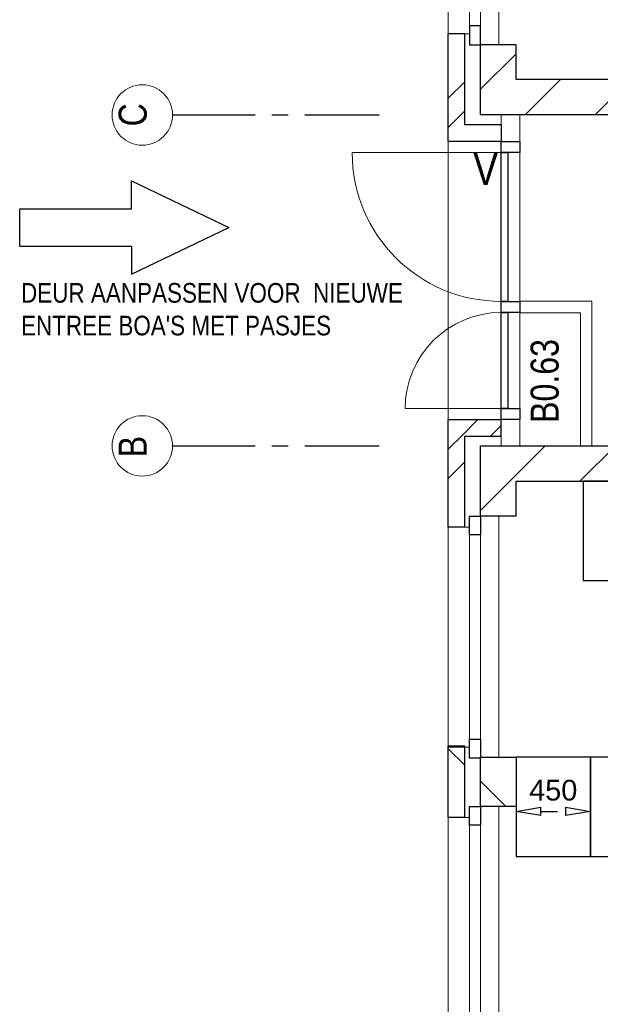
# Model space of a CAD drawing. Header units: millimetres. Extents: x 18442 to 242186, y -49554 to 63508.
# Tile 2 of 175: x 50921 to 54430, y -8918 to -2967. Entities that reach past the tile are written whole.
import ezdxf

# ---------------------------------------------------------------- set-up
doc = ezdxf.new("R2010")
doc.units = ezdxf.units.MM
doc.header["$LTSCALE"] = 400
doc.header["$PDMODE"] = 1
doc.header["$PDSIZE"] = 15
doc.linetypes.add('CENTER', pattern=[2, 1.25, -0.25, 0.25, -0.25])
doc.linetypes.add('HIDDEN', pattern=[0.375, 0.25, -0.125])
for name, color, linetype in [('-ve', 2, 'HIDDEN'), ('inr', 4, 'Continuous'), ('plat', 5, 'Continuous'), ('stramien', 1, 'CENTER')]:
    doc.layers.add(name, color=color, linetype=linetype)
for name, color, linetype, lineweight in [('BA-Vluchtwegaanduiding', 43, 'Continuous', 9), ('Buitenkozijnen', 140, 'Continuous', 15), ('mat-baksteen', 5, 'Continuous', 25), ('mat-kalkzandsteen', 5, 'Continuous', 25), ('None', 7, 'Continuous', 9), ('Ruimtenummers', 92, 'Continuous', 25), ('Tekst', 140, 'Continuous', 15)]:
    doc.layers.add(name, color=color, linetype=linetype, lineweight=lineweight)
doc.styles.add('Arial Narrow', font='ARIALN.TTF', dxfattribs={"height": 211.666667})
doc.styles.get("Standard").update_dxf_attribs({"font": 'arial.ttf'})
doc.dimstyles.new('CAL-N1-050-25', dxfattribs={"dimscale": 50, "dimtxt": 2.5, "dimasz": 3, "dimexe": 1.5, "dimexo": 0, "dimgap": 0.3, "dimtad": 0, "dimdec": 4, "dimrnd": 1, "dimdsep": 46, "dimtxsty": 'Standard', "dimblk": 'CLOSED', "dimcen": 0, "dimdle": 1.25, "dimclrt": 249, "dimadec": 0, "dimazin": 0, "dimtfac": 0.9, "dimtdec": 4, "dimtix": 1, "dimtmove": 0, "dimatfit": 3, "dimldrblk": 'CLOSED', "dimfxl": 1, "dimtvp": 1, "dimtolj": 1, "dimtzin": 0, "dimarcsym": 0})

# ---------------------------------------------------------------- blocks, each defined once
blk = doc.blocks.new('Gevelpui best-uitbr 1330 (2D)')
at = {"layer": 'Buitenkozijnen', "lineweight": 15}
for p, q in [((-731.5, 71), (731.5, 71)), ((-731.5, 4), (-731.5, 71)), ((731.5, 4), (731.5, 71)), ((-731.5, 4), (731.5, 4))]:
    blk.add_line(p, q, dxfattribs=at)
at = {"layer": 'Buitenkozijnen', "color": 92, "lineweight": 25}
for points in [[(-731.5, 71), (-617.5, 71), (-617.5, 4), (-731.5, 4)], [(617.5, 71), (731.5, 71), (731.5, 4), (617.5, 4)]]:
    blk.add_lwpolyline(points, close=True, dxfattribs=at)
at = {"layer": 'None', "color": 43, "linetype": 'Continuous', "lineweight": 9}
blk.add_line((-731.5, -107), (731.5, -107), dxfattribs=at)
at = {"layer": 'None', "color": 43, "linetype": 'Continuous', "lineweight": 9, "flags": 128}
blk.add_lwpolyline([(-665, 71), (-665, 200), (665, 200), (665, 71)], dxfattribs=at)
blk = doc.blocks.new('*X73')
at = {"layer": 'None', "lineweight": 9}
blk.add_line((-148.5, -148.5), (4, 4), dxfattribs=at)
blk = doc.blocks.new('*X74')
at = {"layer": 'None', "lineweight": 9}
blk.add_line((100, 100), (200, 200), dxfattribs=at)
blk = doc.blocks.new('Penant best-uitbr  (2D)')
at = {"layer": 'mat-baksteen', "lineweight": 25}
for p, q in [((-215, 200), (215, 200)), ((-215, 100), (-215, 200)), ((215, 100), (215, 200)), ((-215, 100), (215, 100))]:
    blk.add_line(p, q, dxfattribs=at)
at = {"layer": 'mat-kalkzandsteen', "lineweight": 25}
blk.add_lwpolyline([(-148.5, 4), (148.5, 4), (148.5, -210), (-148.5, -210)], close=True, dxfattribs=at)
at = {"layer": 'mat-baksteen'}
blk.add_blockref('*X74', (0, 0), dxfattribs=at)
at = {"layer": 'mat-kalkzandsteen'}
blk.add_blockref('*X73', (0, 0), dxfattribs=at)
blk = doc.blocks.new('*X81')
at = {"layer": 'None', "lineweight": 9}
blk.add_line((-55687.9, 314.9), (-55492.9, 510), dxfattribs=at)
blk = doc.blocks.new('*X82')
at = {"layer": 'None', "lineweight": 9}
for p, q in [((-55883.9, 684.6), (-55794, 774.6)), ((-55883.9, 508.2), (-55783.9, 608.2))]:
    blk.add_line(p, q, dxfattribs=at)
blk = doc.blocks.new('*X83')
at = {"layer": 'None', "lineweight": 9}
for p, q in [((-55794, 774.6), (-55704, 864.5)), ((-55627.7, 764.5), (-55563.9, 828.2))]:
    blk.add_line(p, q, dxfattribs=at)
blk = doc.blocks.new('*X88')
at = {"layer": 'None', "lineweight": 9}
blk.add_line((-55687.9, 2860.5), (-55473.9, 3074.5), dxfattribs=at)
blk = doc.blocks.new('*X89')
at = {"layer": 'None', "lineweight": 9}
for p, q in [((-55883.9, 2805.9), (-55783.9, 2905.9)), ((-55883.9, 2629.5), (-55783.9, 2729.5))]:
    blk.add_line(p, q, dxfattribs=at)
blk = doc.blocks.new('Vluchtdeuraanduiding')
at = {"layer": 'BA-Vluchtwegaanduiding', "color": 43, "insert": (-106.9, 168.5), "char_height": 197.6, "attachment_point": 1, "style": 'Arial Narrow'}
blk.add_mtext('V', dxfattribs=at)
blk = doc.blocks.new('*X127')
at = {"layer": 'None', "lineweight": 9}
for p, q in [((-55492.9, 510), (-55297.9, 705)), ((-55087.6, 491), (-54873.6, 705)), ((-54663.3, 491), (-54449.3, 705)), ((-54239.1, 491), (-54025.1, 705)), ((-53814.8, 491), (-53600.8, 705)), ((-53390.5, 491), (-53176.5, 705)), ((-52966.3, 491), (-52752.3, 705)), ((-52542, 491), (-52328, 705)), ((-52117.7, 491), (-51903.7, 705)), ((-51693.5, 491), (-51479.5, 705)), ((-51269.2, 491), (-51055.2, 705)), ((-50845, 491), (-50631, 705)), ((-50420.7, 491), (-50206.7, 705))]:
    blk.add_line(p, q, dxfattribs=at)
blk = doc.blocks.new('*X128')
at = {"layer": 'None', "lineweight": 9}
for p, q in [((-55419.2, 2705), (-55205.2, 2919)), ((-54994.9, 2705), (-54780.9, 2919)), ((-54570.6, 2705), (-54356.6, 2919)), ((-54146.4, 2705), (-53932.4, 2919)), ((-53722.1, 2705), (-53508.1, 2919)), ((-53297.9, 2705), (-53083.9, 2919)), ((-52873.6, 2705), (-52659.6, 2919)), ((-52449.3, 2705), (-52235.3, 2919)), ((-52025.1, 2705), (-51811.1, 2919)), ((-51600.8, 2705), (-51386.8, 2919)), ((-51176.5, 2705), (-50962.5, 2919)), ((-50752.3, 2705), (-50538.3, 2919)), ((-50328, 2705), (-50114, 2919))]:
    blk.add_line(p, q, dxfattribs=at)
blk = doc.blocks.new('_CLOSED')
at = {"color": 0, "linetype": 'ByBlock'}
for p, q in [((-1, 0.167), (0, 0)), ((-1, 0.167), (-1, -0.167)), ((0, 0), (-1, -0.167))]:
    blk.add_line(p, q, dxfattribs=at)
blk = doc.blocks.new('*D2504')
at = {"layer": '-ve', "color": 0, "lineweight": -2, "transparency": 16777216}
for p, q in [((53920.8, -7638.7), (53920.8, -7827.6)), ((54370.8, -7638.7), (54370.8, -7827.6)), ((54070.8, -7752.6), (54220.8, -7752.6))]:
    blk.add_line(p, q, dxfattribs=at)
at = {"layer": 'Defpoints', "color": 0, "transparency": 16777216}
for p in [(53920.8, -7638.7), (54370.8, -7638.7), (54370.8, -7752.6)]:
    blk.add_point(p, dxfattribs=at)
at = {"layer": '-ve', "color": 0, "lineweight": -2, "transparency": 16777216, "xscale": 150, "yscale": 150, "zscale": 150, "rotation": 180}
blk.add_blockref('_CLOSED', (53920.8, -7752.6), dxfattribs=at)
at = {"layer": '-ve', "color": 0, "lineweight": -2, "transparency": 16777216, "xscale": 150, "yscale": 150, "zscale": 150}
blk.add_blockref('_CLOSED', (54370.8, -7752.6), dxfattribs=at)
at = {"layer": '-ve', "color": 249, "transparency": 16777216, "insert": (54145.8, -7625), "char_height": 125, "attachment_point": 5}
blk.add_mtext('\\A1;450', dxfattribs=at)

msp = doc.modelspace()

# ---------------------------------------------------------------- linework, layer by layer
at = {"layer": 'Buitenkozijnen', "lineweight": 15}
for p, q in [((53830.7849, -3543.38115), (53830.7849, -5543.38115)), ((53830.7849, -3543.38115), (53944.7849, -3543.38115)), ((53944.7849, -3543.38115), (53944.7849, -5543.38115)), ((53830.7849, -5543.38115), (53944.7849, -5543.38115))]:
    msp.add_line(p, q, dxfattribs=at)
at = {"layer": 'Buitenkozijnen', "color": 43, "lineweight": 9}
for p, q in [((52930.7849, -3769.88115), (53830.7849, -3769.88115)), ((53250.7849, -5316.88115), (53830.7849, -5316.88115))]:
    msp.add_line(p, q, dxfattribs=at)
at = {"layer": 'Buitenkozijnen', "color": 92, "lineweight": 25}
for points in [[(53830.7849, -3702.88115), (53944.7849, -3702.88115), (53944.7849, -3769.88115), (53830.7849, -3769.88115)], [(53830.7849, -3769.88115), (53870.7849, -3769.88115), (53870.7849, -4669.88115), (53830.7849, -4669.88115)], [(53830.7849, -4669.88115), (53944.7849, -4669.88115), (53944.7849, -4736.88115), (53830.7849, -4736.88115)], [(53830.7849, -4736.88115), (53870.7849, -4736.88115), (53870.7849, -5316.88115), (53830.7849, -5316.88115)], [(53830.7849, -5316.88115), (53944.7849, -5316.88115), (53944.7849, -5383.88115), (53830.7849, -5383.88115)]]:
    msp.add_lwpolyline(points, close=True, dxfattribs=at)
at = {"layer": 'Buitenkozijnen', "color": 43, "lineweight": 9}
for centre, radius, start, end in [((53830.7849, -3769.88115), 900, 180, 270), ((53830.7849, -5316.88115), 580, 90, 180)]:
    msp.add_arc(centre, radius, start, end, dxfattribs=at)
at = {"layer": 'inr'}
for points in [[(54325.7849, -5757.38115), (54325.7849, -6357.38115), (54775.7849, -6357.38115), (54775.7849, -5757.38115)], [(53920.7849, -7424.88115), (53920.7849, -8024.88115), (54370.7849, -8024.88115), (54370.7849, -7424.88115)], [(54370.7849, -7424.88115), (54370.7849, -8024.88115), (54820.7849, -8024.88115), (54820.7849, -7424.88115)]]:
    msp.add_lwpolyline(points, close=True, dxfattribs=at)
at = {"layer": 'mat-baksteen', "lineweight": 25}
for p, q in [((53610.7849, -3052.88115), (53510.7849, -3052.88115)), ((53510.7849, -3702.88115), (53510.7849, -3052.88115)), ((53610.7849, -3602.88115), (53610.7849, -3052.88115)), ((53830.7849, -3602.88115), (53610.7849, -3602.88115)), ((53830.7849, -3602.88115), (53830.7849, -3702.88115)), ((53830.7849, -3702.88115), (53510.7849, -3702.88115)), ((53510.7849, -6033.88115), (53510.7849, -5383.88115)), ((53510.7849, -5383.88115), (53830.7849, -5383.88115)), ((53830.7849, -5483.88115), (53830.7849, -5383.88115)), ((53610.7849, -6033.88115), (53610.7849, -5483.88115)), ((53610.7849, -5483.88115), (53830.7849, -5483.88115)), ((53610.7849, -6033.88115), (53510.7849, -6033.88115))]:
    msp.add_line(p, q, dxfattribs=at)
at = {"layer": 'mat-kalkzandsteen', "lineweight": 25}
for p, q in [((53920.7849, -3119.38115), (53706.7849, -3119.38115)), ((53706.7849, -3543.38115), (53706.7849, -3119.38115)), ((53920.7849, -3329.38115), (53920.7849, -3119.38115)), ((59285.7849, -3329.38115), (53920.7849, -3329.38115)), ((59285.7849, -3543.38115), (53706.7849, -3543.38115)), ((53706.7849, -5967.38115), (53706.7849, -5543.38115)), ((53706.7849, -5543.38115), (59285.7849, -5543.38115)), ((53920.7849, -5967.38115), (53920.7849, -5757.38115)), ((53920.7849, -5757.38115), (57025.7849, -5757.38115)), ((53920.7849, -5967.38115), (53706.7849, -5967.38115))]:
    msp.add_line(p, q, dxfattribs=at)
at = {"layer": 'None', "color": 43, "linetype": 'Continuous', "lineweight": 9}
msp.add_line((53510.7849, -3702.88115), (53510.7849, -5383.88115), dxfattribs=at)
at = {"layer": 'None', "color": 140, "lineweight": 15}
for p, q in [((53944.7849, -4668.38115), (54379.7849, -4668.38115)), ((53944.7849, -4738.38115), (53944.7849, -4668.38115)), ((54379.7849, -4668.38115), (54379.7849, -5543.38115)), ((53944.7849, -4738.38115), (54309.7849, -4738.38115)), ((54309.7849, -4738.38115), (54309.7849, -5543.38115)), ((54309.7849, -5543.38115), (54379.7849, -5543.38115))]:
    msp.add_line(p, q, dxfattribs=at)
at = {"layer": 'None', "color": 43, "linetype": 'Continuous', "lineweight": 9}
for centre in [(51662.11911, -3543.38115), (51662.11911, -5543.38115)]:
    msp.add_circle(centre, 182.60642, dxfattribs=at)
at = {"layer": 'plat'}
for p, q in [((51597.18278, -4110.934), (51597.18278, -3942.0456)), ((51597.18278, -3942.0456), (52184.65607, -4223.52662)), ((50921.18398, -4110.934), (51597.18278, -4110.934)), ((50921.18398, -4336.11925), (50921.18398, -4110.934)), ((51597.18278, -4505.00765), (52184.65607, -4223.52662)), ((50921.18398, -4336.11925), (51597.18278, -4336.11925)), ((51597.18278, -4336.11925), (51597.18278, -4505.00765))]:
    msp.add_line(p, q, dxfattribs=at)
at = {"layer": 'stramien'}
for p, q in [((51844.72553, -3543.38115), (53094.72553, -3543.38115)), ((51844.72553, -5543.38115), (53094.72553, -5543.38115))]:
    msp.add_line(p, q, dxfattribs=at)

# ---------------------------------------------------------------- block references
at = {"layer": 'mat-baksteen'}
for name in ['*X89', '*X83', '*X82']:
    msp.add_blockref(name, (109394.72553, -6248.38115), dxfattribs=at)
at = {"layer": 'mat-kalkzandsteen', "color": 7, "xscale": -1, "rotation": 90}
msp.add_blockref('Gevelpui best-uitbr 1330 (2D)', (53710.7849, -2387.88115), dxfattribs=at)
at = {"layer": 'mat-kalkzandsteen'}
for name in ['*X88', '*X128', '*X127', '*X81']:
    msp.add_blockref(name, (109394.72553, -6248.38115), dxfattribs=at)
at = {"layer": 'mat-kalkzandsteen', "color": 7, "rotation": 90}
for name, p in [('Gevelpui best-uitbr 1330 (2D)', (53710.7849, -6698.88115)), ('Penant best-uitbr  (2D)', (53710.7849, -7573.38115)), ('Gevelpui best-uitbr 1330 (2D)', (53710.7849, -8453.38115))]:
    msp.add_blockref(name, p, dxfattribs=at)
at = {"layer": 'Tekst', "color": 7}
msp.add_blockref('Vluchtdeuraanduiding', (53768.43212, -3938.36782), dxfattribs=at)

# ---------------------------------------------------------------- texts
at = {"layer": 'None', "color": 8, "insert": (51519.36152, -3612.38346), "char_height": 169.33333, "attachment_point": 1, "rotation": 90, "style": 'Arial Narrow'}
msp.add_mtext('C', dxfattribs=at)
at = {"layer": 'None', "color": 8, "insert": (51519.36152, -5612.38346), "char_height": 169.33333, "width": 617.361, "attachment_point": 1, "rotation": 90, "style": 'Arial Narrow'}
msp.add_mtext('B', dxfattribs=at)
at = {"layer": 'plat', "insert": (50929.16491, -4559.13488), "char_height": 118.5333333, "attachment_point": 1, "style": 'Arial Narrow'}
msp.add_mtext("DEUR AANPASSEN VOOR  NIEUWE\\PENTREE BOA'S MET PASJES", dxfattribs=at)
at = {"layer": 'Ruimtenummers', "insert": (54009.17141, -5404.43254), "char_height": 169.333333, "attachment_point": 1, "rotation": 90, "style": 'Arial Narrow'}
msp.add_mtext('B0.63', dxfattribs=at)

# ---------------------------------------------------------------- dimensions: what is measured, and where the dimension line sits
at = {"layer": '-ve'}
dim = msp.add_aligned_dim(p1=(53920.7849, -7638.6944), p2=(54370.7849, -7638.6944), distance=-113.94415, dimstyle='CAL-N1-050-25', dxfattribs=at)
dim.commit()
dim.dimension.update_dxf_attribs({"geometry": '*D2504', "text_midpoint": (54145.7849, -7624.99529)})

doc.saveas('drawing.dxf')
